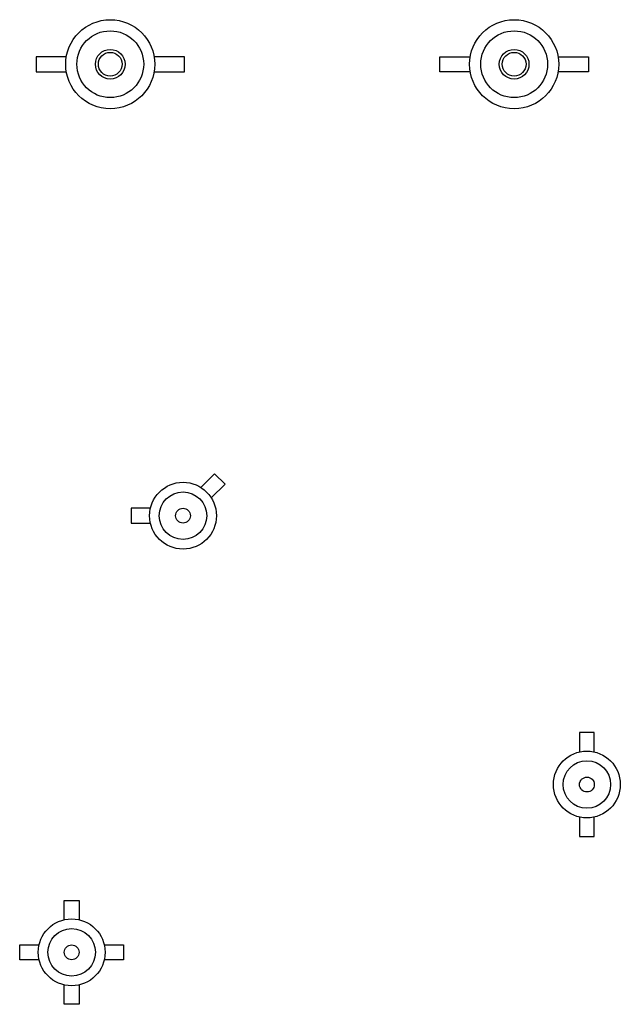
# Model space of a CAD drawing. Extents: x -19.7 to 20.8, y -22.2 to 44.1.
import ezdxf

# ---------------------------------------------------------------- set-up
doc = ezdxf.new("R2010")
doc.units = 0
doc.header["$MEASUREMENT"] = 0
doc.layers.get('0').update_dxf_attribs({"linetype": 'CONTINUOUS'})

msp = doc.modelspace()

# ---------------------------------------------------------------- linework, layer by layer
for p, q in [((-18.6, 41.6), (-18.6, 40.6)), ((-16.55804, 41.6), (-18.6, 41.6)), ((-8.6, 41.6), (-10.64196, 41.6)), ((-8.6, 40.6), (-8.6, 41.6)), ((8.6, 40.6), (8.6, 41.6)), ((8.6, 41.6), (10.64196, 41.6)), ((16.55804, 41.6), (18.6, 41.6)), ((18.6, 41.6), (18.6, 40.6)), ((-18.6, 40.6), (-16.55804, 40.6)), ((-10.64196, 40.6), (-8.6, 40.6)), ((10.64196, 40.6), (8.6, 40.6)), ((18.6, 40.6), (16.55804, 40.6)), ((-7.502344, 12.604763), (-6.57868, 13.528427)), ((-6.57868, 13.528427), (-5.871573, 12.82132)), ((-6.795237, 11.897656), (-5.871573, 12.82132)), ((-12.2, 11.2), (-12.2, 10.2)), ((-10.893741, 11.2), (-12.2, 11.2)), ((-12.2, 10.2), (-10.893741, 10.2)), ((19, -3.9), (18, -3.9)), ((18, -3.9), (18, -5.206259)), ((19, -5.206259), (19, -3.9)), ((18, -9.593741), (18, -10.9)), ((19, -10.9), (19, -9.593741)), ((18, -10.9), (19, -10.9)), ((-16.7, -15.2), (-15.7, -15.2)), ((-16.7, -16.506259), (-16.7, -15.2)), ((-15.7, -15.2), (-15.7, -16.506259)), ((-19.7, -19.2), (-19.7, -18.2)), ((-19.7, -18.2), (-18.393741, -18.2)), ((-14.006259, -18.2), (-12.7, -18.2)), ((-12.7, -18.2), (-12.7, -19.2)), ((-18.393741, -19.2), (-19.7, -19.2)), ((-12.7, -19.2), (-14.006259, -19.2)), ((-16.7, -22.2), (-16.7, -20.893741)), ((-15.7, -20.893741), (-15.7, -22.2)), ((-15.7, -22.2), (-16.7, -22.2))]:
    msp.add_line(p, q)
for centre, radius in [((-13.6, 41.1), 3), ((13.6, 41.1), 3), ((-13.6, 41.1), 2.25), ((-13.6, 41.1), 2.25), ((13.6, 41.1), 2.25), ((13.6, 41.1), 2.25), ((-13.6, 41.1), 1), ((-13.6, 41.1), 0.8), ((13.6, 41.1), 1), ((13.6, 41.1), 0.8), ((-8.7, 10.7), 2.25), ((-8.7, 10.7), 1.6), ((-8.7, 10.7), 1.6), ((-8.7, 10.7), 0.5), ((18.5, -7.4), 2.25), ((18.5, -7.4), 1.6), ((18.5, -7.4), 1.6), ((18.5, -7.4), 0.5), ((-16.2, -18.7), 2.25), ((-16.2, -18.7), 1.6), ((-16.2, -18.7), 1.6), ((-16.2, -18.7), 0.5)]:
    msp.add_circle(centre, radius)

doc.saveas('drawing.dxf')
